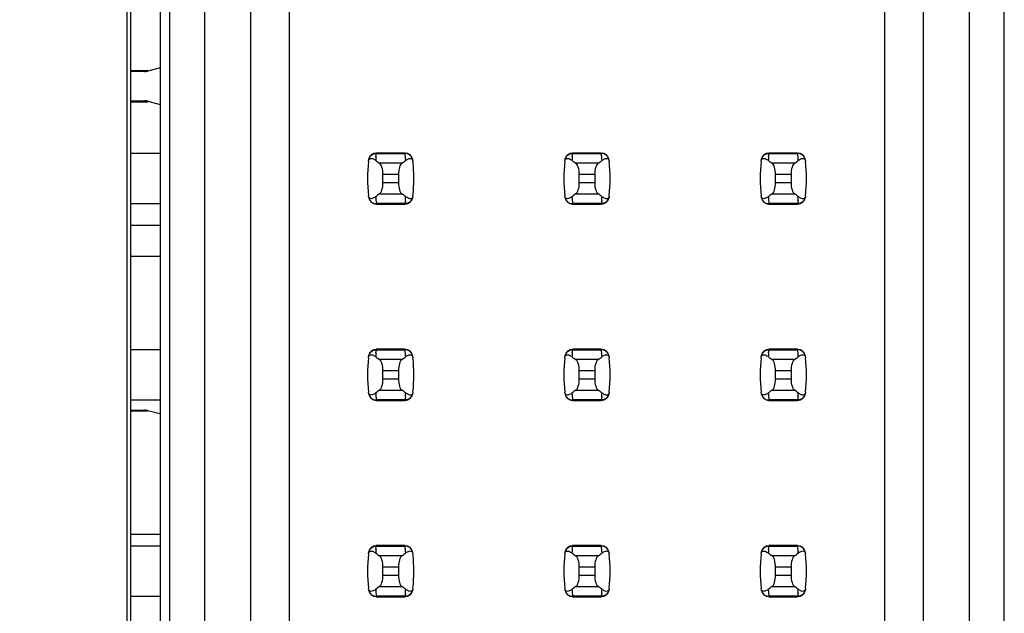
# Model space of a CAD drawing. Header units: inches. Extents: x 0 to 34, y 0 to 22.
# Tile 23 of 47: x 8.534 to 9.537, y 13.245 to 13.85. Entities that reach past the tile are written whole.
import ezdxf

# ---------------------------------------------------------------- set-up
doc = ezdxf.new("R2010")
doc.units = ezdxf.units.IN
doc.header["$LTSCALE"] = 1.87
doc.header["$MEASUREMENT"] = 0
doc.layers.get('0').update_dxf_attribs({"linetype": 'CONTINUOUS'})
doc.layers.add('DIMENSIONS', color=7, linetype='CONTINUOUS')
doc.styles.get("Standard").update_dxf_attribs({"font": 'txt', "width": 0.8})
doc.dimstyles.new('DIMSTYLE_1', dxfattribs={"dimtxt": 0.125, "dimasz": 0.18, "dimexe": 0.125, "dimexo": 0.0625, "dimgap": 0.09, "dimtad": 0, "dimtih": 1, "dimtoh": 1, "dimdec": 3, "dimlfac": 0.5, "dimzin": 4, "dimdsep": 46, "dimtxsty": 'STANDARD', "dimblk": '_FILLED', "dimblk1": '_FILLED', "dimblk2": '_FILLED', "dimcen": 0.09, "dimadec": 0, "dimazin": 0, "dimtp": 0.001, "dimtm": 0.001, "dimtfac": 1, "dimtdec": 3, "dimtofl": 0, "dimtmove": 0, "dimatfit": 3, "dimldrblk": '_FILLED', "dimfxl": 1, "dimtolj": 1, "dimtzin": 4, "dimarcsym": 0})

# ---------------------------------------------------------------- blocks, each defined once
blk = doc.blocks.new('*D18')
at = {"layer": 'DIMENSIONS', "color": 2, "linetype": 'CONTINUOUS'}
blk.add_line((8.5847, 14.2639), (7.8057, 14.2639), dxfattribs=at)
at = {"layer": 'DIMENSIONS', "color": 2, "linetype": 'CONTINUOUS', "insert": (7.7432, 14.3264), "char_height": 0.125, "width": 1.425, "attachment_point": 3, "line_spacing_factor": 0.9}
blk.add_mtext('4.148{\\Ftxt.shx;\\W1.000000;\\H0.125000; }[105.36]', dxfattribs=at)
blk = doc.blocks.new('_FILLED')
at = {"color": 0, "linetype": 'BYBLOCK'}
blk.add_solid([(0, 0), (-1, 0.1736), (-1, -0.1736)], dxfattribs=at)

msp = doc.modelspace()

# ---------------------------------------------------------------- linework, layer by layer
at = {"color": 7, "linetype": 'CONTINUOUS'}
for p, q in [((8.6432, 14.2939), (8.6432, 12.9979)), ((8.6472, 14.2639), (8.6472, 12.9679)), ((8.6772, 14.2639), (8.6772, 7.3099)), ((8.687, 7.343), (8.687, 14.2328)), ((9.5374, 7.343), (9.5374, 14.2328)), ((8.7224, 14.1895), (8.7224, 12.869)), ((8.7697, 12.869), (8.7697, 14.1422)), ((9.502, 12.869), (9.502, 14.1107)), ((8.809, 12.869), (8.809, 14.1029)), ((9.4547, 14.0635), (9.4547, 12.869)), ((9.4153, 14.0241), (9.4153, 12.869)), ((8.6646, 13.7977), (8.6472, 13.7977)), ((8.6616, 13.7969), (8.6472, 13.7969)), ((8.6772, 13.8006), (8.6646, 13.7973)), ((8.6472, 13.767), (8.6616, 13.767)), ((8.6472, 13.7662), (8.6646, 13.7662)), ((8.6646, 13.7666), (8.6772, 13.7633)), ((8.6772, 13.7135), (8.6472, 13.7135)), ((8.8972, 13.7104), (8.8974, 13.7119)), ((8.8974, 13.7127), (8.8975, 13.7135)), ((8.8974, 13.7119), (8.8974, 13.7127)), ((8.9268, 13.7139), (8.8975, 13.7139)), ((8.8975, 13.7139), (8.8975, 13.7135)), ((8.8975, 13.7135), (8.9269, 13.7135)), ((8.9269, 13.7135), (8.9268, 13.7139)), ((8.9344, 13.707), (8.9347, 13.706)), ((8.9347, 13.706), (8.9348, 13.7054)), ((9.0972, 13.7104), (9.0974, 13.7119)), ((9.0974, 13.7127), (9.0975, 13.7135)), ((9.0974, 13.7119), (9.0974, 13.7127)), ((9.1268, 13.7139), (9.0975, 13.7139)), ((9.0975, 13.7139), (9.0975, 13.7135)), ((9.0975, 13.7135), (9.1269, 13.7135)), ((9.1269, 13.7135), (9.1268, 13.7139)), ((9.1344, 13.707), (9.1347, 13.706)), ((9.1347, 13.706), (9.1348, 13.7054)), ((9.2972, 13.7104), (9.2974, 13.7119)), ((9.2974, 13.7127), (9.2975, 13.7135)), ((9.2974, 13.7119), (9.2974, 13.7127)), ((9.3268, 13.7139), (9.2975, 13.7139)), ((9.2975, 13.7139), (9.2975, 13.7135)), ((9.2975, 13.7135), (9.3269, 13.7135)), ((9.3269, 13.7135), (9.3268, 13.7139)), ((9.3344, 13.707), (9.3347, 13.706)), ((9.3347, 13.706), (9.3348, 13.7054)), ((8.9236, 13.7036), (8.9008, 13.7036)), ((9.1236, 13.7036), (9.1008, 13.7036)), ((9.3236, 13.7036), (9.3008, 13.7036)), ((8.9043, 13.6836), (8.9043, 13.6922)), ((8.9043, 13.6922), (8.9201, 13.6922)), ((8.9201, 13.6922), (8.9201, 13.6836)), ((9.1043, 13.6836), (9.1043, 13.6922)), ((9.1043, 13.6922), (9.1201, 13.6922)), ((9.1201, 13.6922), (9.1201, 13.6836)), ((9.3043, 13.6836), (9.3043, 13.6922)), ((9.3043, 13.6922), (9.3201, 13.6922)), ((9.3201, 13.6922), (9.3201, 13.6836)), ((8.9201, 13.6836), (8.9043, 13.6836)), ((9.1201, 13.6836), (9.1043, 13.6836)), ((9.3201, 13.6836), (9.3043, 13.6836)), ((8.8897, 13.6697), (8.8895, 13.6704)), ((8.89, 13.6688), (8.8897, 13.6697)), ((8.9008, 13.6722), (8.9236, 13.6722)), ((8.9272, 13.6654), (8.927, 13.6639)), ((9.0897, 13.6697), (9.0895, 13.6704)), ((9.09, 13.6688), (9.0897, 13.6697)), ((9.1008, 13.6722), (9.1236, 13.6722)), ((9.1272, 13.6654), (9.127, 13.6639)), ((9.2897, 13.6697), (9.2895, 13.6704)), ((9.29, 13.6688), (9.2897, 13.6697)), ((9.3008, 13.6722), (9.3236, 13.6722)), ((9.3272, 13.6654), (9.327, 13.6639)), ((8.6472, 13.6623), (8.6772, 13.6623)), ((8.9269, 13.6623), (8.8975, 13.6623)), ((8.8975, 13.6623), (8.8975, 13.6619)), ((8.8975, 13.6619), (8.9268, 13.6619)), ((8.9268, 13.6619), (8.9269, 13.6623)), ((8.927, 13.6631), (8.9269, 13.6623)), ((8.927, 13.6639), (8.927, 13.6631)), ((9.1269, 13.6623), (9.0975, 13.6623)), ((9.0975, 13.6623), (9.0975, 13.6619)), ((9.0975, 13.6619), (9.1268, 13.6619)), ((9.1268, 13.6619), (9.1269, 13.6623)), ((9.127, 13.6631), (9.1269, 13.6623)), ((9.127, 13.6639), (9.127, 13.6631)), ((9.3269, 13.6623), (9.2975, 13.6623)), ((9.2975, 13.6623), (9.2975, 13.6619)), ((9.2975, 13.6619), (9.3268, 13.6619)), ((9.3268, 13.6619), (9.3269, 13.6623)), ((9.327, 13.6631), (9.3269, 13.6623)), ((9.327, 13.6639), (9.327, 13.6631)), ((8.6772, 13.6402), (8.6472, 13.6402)), ((8.6472, 13.6087), (8.6772, 13.6087)), ((8.6772, 13.5135), (8.6472, 13.5135)), ((8.8974, 13.5127), (8.8975, 13.5135)), ((8.9268, 13.5139), (8.8975, 13.5139)), ((8.8975, 13.5139), (8.8975, 13.5135)), ((8.8975, 13.5135), (8.9269, 13.5135)), ((8.9269, 13.5135), (8.9268, 13.5139)), ((9.0974, 13.5127), (9.0975, 13.5135)), ((9.1268, 13.5139), (9.0975, 13.5139)), ((9.0975, 13.5139), (9.0975, 13.5135)), ((9.0975, 13.5135), (9.1269, 13.5135)), ((9.1269, 13.5135), (9.1268, 13.5139)), ((9.2974, 13.5127), (9.2975, 13.5135)), ((9.3268, 13.5139), (9.2975, 13.5139)), ((9.2975, 13.5139), (9.2975, 13.5135)), ((9.2975, 13.5135), (9.3269, 13.5135)), ((9.3269, 13.5135), (9.3268, 13.5139)), ((8.8972, 13.5104), (8.8974, 13.5119)), ((8.8974, 13.5119), (8.8974, 13.5127)), ((8.9236, 13.5036), (8.9008, 13.5036)), ((8.9344, 13.507), (8.9347, 13.506)), ((8.9347, 13.506), (8.9348, 13.5054)), ((9.0972, 13.5104), (9.0974, 13.5119)), ((9.0974, 13.5119), (9.0974, 13.5127)), ((9.1236, 13.5036), (9.1008, 13.5036)), ((9.1344, 13.507), (9.1347, 13.506)), ((9.1347, 13.506), (9.1348, 13.5054)), ((9.2972, 13.5104), (9.2974, 13.5119)), ((9.2974, 13.5119), (9.2974, 13.5127)), ((9.3236, 13.5036), (9.3008, 13.5036)), ((9.3344, 13.507), (9.3347, 13.506)), ((9.3347, 13.506), (9.3348, 13.5054)), ((8.9043, 13.4836), (8.9043, 13.4922)), ((8.9043, 13.4922), (8.9201, 13.4922)), ((8.9201, 13.4836), (8.9043, 13.4836)), ((8.9201, 13.4922), (8.9201, 13.4836)), ((9.1043, 13.4836), (9.1043, 13.4922)), ((9.1043, 13.4922), (9.1201, 13.4922)), ((9.1201, 13.4836), (9.1043, 13.4836)), ((9.1201, 13.4922), (9.1201, 13.4836)), ((9.3043, 13.4836), (9.3043, 13.4922)), ((9.3043, 13.4922), (9.3201, 13.4922)), ((9.3201, 13.4836), (9.3043, 13.4836)), ((9.3201, 13.4922), (9.3201, 13.4836)), ((8.8897, 13.4697), (8.8895, 13.4704)), ((8.89, 13.4688), (8.8897, 13.4697)), ((8.9008, 13.4722), (8.9236, 13.4722)), ((8.9272, 13.4654), (8.927, 13.4639)), ((8.927, 13.4639), (8.927, 13.4631)), ((9.0897, 13.4697), (9.0895, 13.4704)), ((9.09, 13.4688), (9.0897, 13.4697)), ((9.1008, 13.4722), (9.1236, 13.4722)), ((9.1272, 13.4654), (9.127, 13.4639)), ((9.127, 13.4639), (9.127, 13.4631)), ((9.2897, 13.4697), (9.2895, 13.4704)), ((9.29, 13.4688), (9.2897, 13.4697)), ((9.3008, 13.4722), (9.3236, 13.4722)), ((9.3272, 13.4654), (9.327, 13.4639)), ((9.327, 13.4639), (9.327, 13.4631)), ((8.6472, 13.4623), (8.6772, 13.4623)), ((8.9269, 13.4623), (8.8975, 13.4623)), ((8.8975, 13.4623), (8.8975, 13.4619)), ((8.8975, 13.4619), (8.9268, 13.4619)), ((8.9268, 13.4619), (8.9269, 13.4623)), ((8.927, 13.4631), (8.9269, 13.4623)), ((9.1269, 13.4623), (9.0975, 13.4623)), ((9.0975, 13.4623), (9.0975, 13.4619)), ((9.0975, 13.4619), (9.1268, 13.4619)), ((9.1268, 13.4619), (9.1269, 13.4623)), ((9.127, 13.4631), (9.1269, 13.4623)), ((9.3269, 13.4623), (9.2975, 13.4623)), ((9.2975, 13.4623), (9.2975, 13.4619)), ((9.2975, 13.4619), (9.3268, 13.4619)), ((9.3268, 13.4619), (9.3269, 13.4623)), ((9.327, 13.4631), (9.3269, 13.4623)), ((8.6472, 13.452), (8.6616, 13.452)), ((8.6472, 13.4513), (8.6646, 13.4513)), ((8.6646, 13.4517), (8.677, 13.4484)), ((8.6772, 13.3253), (8.6472, 13.3253)), ((8.6772, 13.3135), (8.6472, 13.3135)), ((8.8974, 13.3127), (8.8975, 13.3135)), ((8.9268, 13.3139), (8.8975, 13.3139)), ((8.8975, 13.3139), (8.8975, 13.3135)), ((8.8975, 13.3135), (8.9269, 13.3135)), ((8.9269, 13.3135), (8.9268, 13.3139)), ((9.0974, 13.3127), (9.0975, 13.3135)), ((9.1268, 13.3139), (9.0975, 13.3139)), ((9.0975, 13.3139), (9.0975, 13.3135)), ((9.0975, 13.3135), (9.1269, 13.3135)), ((9.1269, 13.3135), (9.1268, 13.3139)), ((9.2974, 13.3127), (9.2975, 13.3135)), ((9.3268, 13.3139), (9.2975, 13.3139)), ((9.2975, 13.3139), (9.2975, 13.3135)), ((9.2975, 13.3135), (9.3269, 13.3135)), ((9.3269, 13.3135), (9.3268, 13.3139)), ((8.8972, 13.3104), (8.8974, 13.3119)), ((8.8974, 13.3119), (8.8974, 13.3127)), ((8.9236, 13.3036), (8.9008, 13.3036)), ((8.9344, 13.307), (8.9347, 13.306)), ((8.9347, 13.306), (8.9348, 13.3054)), ((9.0972, 13.3104), (9.0974, 13.3119)), ((9.0974, 13.3119), (9.0974, 13.3127)), ((9.1236, 13.3036), (9.1008, 13.3036)), ((9.1344, 13.307), (9.1347, 13.306)), ((9.1347, 13.306), (9.1348, 13.3054)), ((9.2972, 13.3104), (9.2974, 13.3119)), ((9.2974, 13.3119), (9.2974, 13.3127)), ((9.3236, 13.3036), (9.3008, 13.3036)), ((9.3344, 13.307), (9.3347, 13.306)), ((9.3347, 13.306), (9.3348, 13.3054)), ((8.9043, 13.2836), (8.9043, 13.2922)), ((8.9043, 13.2922), (8.9201, 13.2922)), ((8.9201, 13.2836), (8.9043, 13.2836)), ((8.9201, 13.2922), (8.9201, 13.2836)), ((9.1043, 13.2836), (9.1043, 13.2922)), ((9.1043, 13.2922), (9.1201, 13.2922)), ((9.1201, 13.2836), (9.1043, 13.2836)), ((9.1201, 13.2922), (9.1201, 13.2836)), ((9.3043, 13.2836), (9.3043, 13.2922)), ((9.3043, 13.2922), (9.3201, 13.2922)), ((9.3201, 13.2836), (9.3043, 13.2836)), ((9.3201, 13.2922), (9.3201, 13.2836)), ((8.8897, 13.2697), (8.8895, 13.2704)), ((8.89, 13.2688), (8.8897, 13.2697)), ((8.9008, 13.2722), (8.9236, 13.2722)), ((8.927, 13.2631), (8.9269, 13.2623)), ((8.9272, 13.2654), (8.927, 13.2639)), ((8.927, 13.2639), (8.927, 13.2631)), ((9.0897, 13.2697), (9.0895, 13.2704)), ((9.09, 13.2688), (9.0897, 13.2697)), ((9.1008, 13.2722), (9.1236, 13.2722)), ((9.127, 13.2631), (9.1269, 13.2623)), ((9.1272, 13.2654), (9.127, 13.2639)), ((9.127, 13.2639), (9.127, 13.2631)), ((9.2897, 13.2697), (9.2895, 13.2704)), ((9.29, 13.2688), (9.2897, 13.2697)), ((9.3008, 13.2722), (9.3236, 13.2722)), ((9.327, 13.2631), (9.3269, 13.2623)), ((9.3272, 13.2654), (9.327, 13.2639)), ((9.327, 13.2639), (9.327, 13.2631)), ((8.6472, 13.2623), (8.6772, 13.2623)), ((8.9269, 13.2623), (8.8975, 13.2623)), ((8.8975, 13.2623), (8.8975, 13.2619)), ((8.8975, 13.2619), (8.9268, 13.2619)), ((8.9268, 13.2619), (8.9269, 13.2623)), ((9.1269, 13.2623), (9.0975, 13.2623)), ((9.0975, 13.2623), (9.0975, 13.2619)), ((9.0975, 13.2619), (9.1268, 13.2619)), ((9.1268, 13.2619), (9.1269, 13.2623)), ((9.3269, 13.2623), (9.2975, 13.2623)), ((9.2975, 13.2623), (9.2975, 13.2619)), ((9.2975, 13.2619), (9.3268, 13.2619)), ((9.3268, 13.2619), (9.3269, 13.2623))]:
    msp.add_line(p, q, dxfattribs=at)
for centre, radius, start, end in [((8.6616, 13.8087), 0.0118, 270, 284.6765), ((8.6616, 13.7552), 0.0118, 75.3107, 90), ((9.0461, 13.6879), 0.1575, 173.6288, 186.3712), ((8.8975, 13.706), 0.00787, 90, 173.0471), ((8.8878, 13.6946), 0.015, 52.6255, 54.6964), ((9.0461, 13.6955), 0.1496, 174.2954, 175.7945), ((8.9268, 13.706), 0.00787, 6.9529, 90), ((8.7783, 13.6955), 0.1496, 4.2056, 6.9009), ((8.7783, 13.6879), 0.1575, 353.6288, 6.3712), ((9.2461, 13.6879), 0.1575, 173.6288, 186.3712), ((9.0975, 13.706), 0.00787, 90, 173.0471), ((9.0878, 13.6946), 0.015, 52.6255, 54.6964), ((9.2461, 13.6955), 0.1496, 174.2954, 175.7945), ((9.1268, 13.706), 0.00787, 6.9529, 90), ((8.9783, 13.6955), 0.1496, 4.2056, 6.9009), ((8.9783, 13.6879), 0.1575, 353.6288, 6.3712), ((9.4461, 13.6879), 0.1575, 173.6288, 186.3712), ((9.2975, 13.706), 0.00787, 90, 173.0471), ((9.2878, 13.6946), 0.015, 52.6255, 54.6964), ((9.4461, 13.6955), 0.1496, 174.2954, 175.7945), ((9.3268, 13.706), 0.00787, 6.9529, 90), ((9.1783, 13.6955), 0.1496, 4.2056, 6.9009), ((9.1783, 13.6879), 0.1575, 353.6288, 6.3712), ((8.8975, 13.6698), 0.00787, 186.9529, 270), ((9.0461, 13.6803), 0.1496, 184.2056, 186.9009), ((8.9268, 13.6698), 0.00787, 270, 353.0471), ((8.7783, 13.6803), 0.1496, 354.2954, 355.7945), ((8.9366, 13.6812), 0.015, 232.6259, 234.6885), ((9.0975, 13.6698), 0.00787, 186.9529, 270), ((9.2461, 13.6803), 0.1496, 184.2056, 186.9009), ((9.1268, 13.6698), 0.00787, 270, 353.0471), ((8.9783, 13.6803), 0.1496, 354.2954, 355.7945), ((9.1366, 13.6812), 0.015, 232.6259, 234.6885), ((9.2975, 13.6698), 0.00787, 186.9529, 270), ((9.4461, 13.6803), 0.1496, 184.2056, 186.9009), ((9.3268, 13.6698), 0.00787, 270, 353.0471), ((9.1783, 13.6803), 0.1496, 354.2954, 355.7945), ((9.3366, 13.6812), 0.015, 232.6259, 234.6885), ((8.8975, 13.506), 0.00787, 90, 173.0471), ((8.9268, 13.506), 0.00787, 6.9529, 90), ((8.7783, 13.4955), 0.1496, 4.2056, 6.9009), ((9.0975, 13.506), 0.00787, 90, 173.0471), ((9.1268, 13.506), 0.00787, 6.9529, 90), ((8.9783, 13.4955), 0.1496, 4.2056, 6.9009), ((9.2975, 13.506), 0.00787, 90, 173.0471), ((9.3268, 13.506), 0.00787, 6.9529, 90), ((9.1783, 13.4955), 0.1496, 4.2056, 6.9009), ((9.0461, 13.4879), 0.1575, 173.6288, 186.3712), ((8.8878, 13.4946), 0.015, 52.6255, 54.6964), ((9.0461, 13.4955), 0.1496, 174.2954, 175.7945), ((8.7783, 13.4879), 0.1575, 353.6288, 6.3712), ((9.2461, 13.4879), 0.1575, 173.6288, 186.3712), ((9.0878, 13.4946), 0.015, 52.6255, 54.6964), ((9.2461, 13.4955), 0.1496, 174.2954, 175.7945), ((8.9783, 13.4879), 0.1575, 353.6288, 6.3712), ((9.4461, 13.4879), 0.1575, 173.6288, 186.3712), ((9.2878, 13.4946), 0.015, 52.6255, 54.6964), ((9.4461, 13.4955), 0.1496, 174.2954, 175.7945), ((9.1783, 13.4879), 0.1575, 353.6288, 6.3712), ((8.8975, 13.4698), 0.00787, 186.9529, 270), ((9.0461, 13.4803), 0.1496, 184.2056, 186.9009), ((8.9268, 13.4698), 0.00787, 270, 353.0471), ((8.7783, 13.4803), 0.1496, 354.2954, 355.7945), ((8.9366, 13.4812), 0.015, 232.6259, 234.6885), ((9.0975, 13.4698), 0.00787, 186.9529, 270), ((9.2461, 13.4803), 0.1496, 184.2056, 186.9009), ((9.1268, 13.4698), 0.00787, 270, 353.0471), ((8.9783, 13.4803), 0.1496, 354.2954, 355.7945), ((9.1366, 13.4812), 0.015, 232.6259, 234.6885), ((9.2975, 13.4698), 0.00787, 186.9529, 270), ((9.4461, 13.4803), 0.1496, 184.2056, 186.9009), ((9.3268, 13.4698), 0.00787, 270, 353.0471), ((9.1783, 13.4803), 0.1496, 354.2954, 355.7945), ((9.3366, 13.4812), 0.015, 232.6259, 234.6885), ((8.6616, 13.4402), 0.0118, 75.3107, 90), ((8.8975, 13.306), 0.00787, 90, 173.0471), ((8.9268, 13.306), 0.00787, 6.9529, 90), ((8.7783, 13.2955), 0.1496, 4.2056, 6.9009), ((9.0975, 13.306), 0.00787, 90, 173.0471), ((9.1268, 13.306), 0.00787, 6.9529, 90), ((8.9783, 13.2955), 0.1496, 4.2056, 6.9009), ((9.2975, 13.306), 0.00787, 90, 173.0471), ((9.3268, 13.306), 0.00787, 6.9529, 90), ((9.1783, 13.2955), 0.1496, 4.2056, 6.9009), ((9.0461, 13.2879), 0.1575, 173.6288, 186.3712), ((8.8878, 13.2946), 0.015, 52.6255, 54.6964), ((9.0461, 13.2955), 0.1496, 174.2954, 175.7945), ((8.7783, 13.2879), 0.1575, 353.6288, 6.3712), ((9.2461, 13.2879), 0.1575, 173.6288, 186.3712), ((9.0878, 13.2946), 0.015, 52.6255, 54.6964), ((9.2461, 13.2955), 0.1496, 174.2954, 175.7945), ((8.9783, 13.2879), 0.1575, 353.6288, 6.3712), ((9.4461, 13.2879), 0.1575, 173.6288, 186.3712), ((9.2878, 13.2946), 0.015, 52.6255, 54.6964), ((9.4461, 13.2955), 0.1496, 174.2954, 175.7945), ((9.1783, 13.2879), 0.1575, 353.6288, 6.3712), ((8.8975, 13.2698), 0.00787, 186.9529, 270), ((9.0461, 13.2803), 0.1496, 184.2056, 186.9009), ((8.9268, 13.2698), 0.00787, 270, 353.0471), ((8.7783, 13.2803), 0.1496, 354.2954, 355.7945), ((8.9366, 13.2812), 0.015, 232.6259, 234.6885), ((9.0975, 13.2698), 0.00787, 186.9529, 270), ((9.2461, 13.2803), 0.1496, 184.2056, 186.9009), ((9.1268, 13.2698), 0.00787, 270, 353.0471), ((8.9783, 13.2803), 0.1496, 354.2954, 355.7945), ((9.1366, 13.2812), 0.015, 232.6259, 234.6885), ((9.2975, 13.2698), 0.00787, 186.9529, 270), ((9.4461, 13.2803), 0.1496, 184.2056, 186.9009), ((9.3268, 13.2698), 0.00787, 270, 353.0471), ((9.1783, 13.2803), 0.1496, 354.2954, 355.7945), ((9.3366, 13.2812), 0.015, 232.6259, 234.6885)]:
    msp.add_arc(centre, radius, start, end, dxfattribs=at)
for centre, start_param, end_param in [((9.2683, 13.7414), -2.804032, -2.774684), ((8.5561, 13.7414), -0.366909, -0.33756), ((9.4683, 13.7414), -2.804032, -2.774684), ((8.7561, 13.7414), -0.366909, -0.33756), ((9.6683, 13.7414), -2.804032, -2.774684), ((8.9561, 13.7414), -0.366909, -0.33756), ((9.2683, 13.6344), 2.774684, 2.804032), ((8.5561, 13.6344), 0.33756, 0.366909), ((9.4683, 13.6344), 2.774684, 2.804032), ((8.7561, 13.6344), 0.33756, 0.366909), ((9.6683, 13.6344), 2.774684, 2.804032), ((8.9561, 13.6344), 0.33756, 0.366909), ((9.2683, 13.5414), -2.804032, -2.774684), ((8.5561, 13.5414), -0.366909, -0.33756), ((9.4683, 13.5414), -2.804032, -2.774684), ((8.7561, 13.5414), -0.366909, -0.33756), ((9.6683, 13.5414), -2.804032, -2.774684), ((8.9561, 13.5414), -0.366909, -0.33756), ((9.2683, 13.4344), 2.774684, 2.804032), ((8.5561, 13.4344), 0.33756, 0.366909), ((9.4683, 13.4344), 2.774684, 2.804032), ((8.7561, 13.4344), 0.33756, 0.366909), ((9.6683, 13.4344), 2.774684, 2.804032), ((8.9561, 13.4344), 0.33756, 0.366909), ((9.2683, 13.3414), -2.804032, -2.774684), ((8.5561, 13.3414), -0.366909, -0.33756), ((9.4683, 13.3414), -2.804032, -2.774684), ((8.7561, 13.3414), -0.366909, -0.33756), ((9.6683, 13.3414), -2.804032, -2.774684), ((8.9561, 13.3414), -0.366909, -0.33756), ((9.2683, 13.2344), 2.774684, 2.804032), ((8.5561, 13.2344), 0.33756, 0.366909), ((9.4683, 13.2344), 2.774684, 2.804032), ((8.7561, 13.2344), 0.33756, 0.366909), ((9.6683, 13.2344), 2.774684, 2.804032), ((8.9561, 13.2344), 0.33756, 0.366909)]:
    msp.add_ellipse(centre, major_axis=(0.3937, 0), ratio=0.267949, start_param=start_param, end_param=end_param, dxfattribs=at)
for points, knots in [([(8.8895, 13.7054), (8.8897, 13.7064), (8.8904, 13.7082), (8.8928, 13.7085), (8.8946, 13.7079), (8.8958, 13.7072), (8.8964, 13.7068)], [0, 0, 0, 0, 0.344091, 0.54278, 0.755602, 1, 1, 1, 1]), ([(8.8897, 13.7068), (8.8899, 13.708), (8.8908, 13.7104), (8.8927, 13.712), (8.8939, 13.7126)], [0, 0, 0, 0, 0.485962, 1, 1, 1, 1]), ([(8.8939, 13.7126), (8.8941, 13.7127), (8.8953, 13.7132), (8.8966, 13.7135), (8.8975, 13.7135)], [0, 0, 0, 0, 0.258954, 1, 1, 1, 1]), ([(8.9306, 13.7126), (8.9303, 13.7127), (8.9291, 13.7132), (8.9278, 13.7135), (8.9269, 13.7135)], [0, 0, 0, 0, 0.258938, 1, 1, 1, 1]), ([(8.9275, 13.7065), (8.9281, 13.7069), (8.9292, 13.7077), (8.931, 13.7084), (8.933, 13.7086), (8.9341, 13.7076), (8.9344, 13.707)], [0, 0, 0, 0, 0.277188, 0.519496, 0.737282, 1, 1, 1, 1]), ([(8.9347, 13.7068), (8.9345, 13.708), (8.9336, 13.7103), (8.9317, 13.712), (8.9306, 13.7126)], [0, 0, 0, 0, 0.485899, 1, 1, 1, 1]), ([(9.0895, 13.7054), (9.0897, 13.7064), (9.0904, 13.7082), (9.0928, 13.7085), (9.0946, 13.7079), (9.0958, 13.7072), (9.0964, 13.7068)], [0, 0, 0, 0, 0.344091, 0.54278, 0.755602, 1, 1, 1, 1]), ([(9.0897, 13.7068), (9.0899, 13.708), (9.0908, 13.7104), (9.0927, 13.712), (9.0939, 13.7126)], [0, 0, 0, 0, 0.485962, 1, 1, 1, 1]), ([(9.0939, 13.7126), (9.0941, 13.7127), (9.0953, 13.7132), (9.0966, 13.7135), (9.0975, 13.7135)], [0, 0, 0, 0, 0.258954, 1, 1, 1, 1]), ([(9.1306, 13.7126), (9.1303, 13.7127), (9.1291, 13.7132), (9.1278, 13.7135), (9.1269, 13.7135)], [0, 0, 0, 0, 0.258938, 1, 1, 1, 1]), ([(9.1275, 13.7065), (9.1281, 13.7069), (9.1292, 13.7077), (9.131, 13.7084), (9.133, 13.7086), (9.1341, 13.7076), (9.1344, 13.707)], [0, 0, 0, 0, 0.277188, 0.519496, 0.737282, 1, 1, 1, 1]), ([(9.1347, 13.7068), (9.1345, 13.708), (9.1336, 13.7103), (9.1317, 13.712), (9.1306, 13.7126)], [0, 0, 0, 0, 0.485899, 1, 1, 1, 1]), ([(9.2895, 13.7054), (9.2897, 13.7064), (9.2904, 13.7082), (9.2928, 13.7085), (9.2946, 13.7079), (9.2958, 13.7072), (9.2964, 13.7068)], [0, 0, 0, 0, 0.344091, 0.54278, 0.755602, 1, 1, 1, 1]), ([(9.2897, 13.7068), (9.2899, 13.708), (9.2908, 13.7104), (9.2927, 13.712), (9.2939, 13.7126)], [0, 0, 0, 0, 0.485962, 1, 1, 1, 1]), ([(9.2939, 13.7126), (9.2941, 13.7127), (9.2953, 13.7132), (9.2966, 13.7135), (9.2975, 13.7135)], [0, 0, 0, 0, 0.258954, 1, 1, 1, 1]), ([(9.3306, 13.7126), (9.3303, 13.7127), (9.3291, 13.7132), (9.3278, 13.7135), (9.3269, 13.7135)], [0, 0, 0, 0, 0.258938, 1, 1, 1, 1]), ([(9.3275, 13.7065), (9.3281, 13.7069), (9.3292, 13.7077), (9.331, 13.7084), (9.333, 13.7086), (9.3341, 13.7076), (9.3344, 13.707)], [0, 0, 0, 0, 0.277188, 0.519496, 0.737282, 1, 1, 1, 1]), ([(9.3347, 13.7068), (9.3345, 13.708), (9.3336, 13.7103), (9.3317, 13.712), (9.3306, 13.7126)], [0, 0, 0, 0, 0.485899, 1, 1, 1, 1]), ([(8.9043, 13.6922), (8.9043, 13.6946), (8.9039, 13.6981), (8.9024, 13.7018), (8.9014, 13.7032), (8.9008, 13.7036)], [0, 0, 0, 0, 0.604658, 0.834309, 1, 1, 1, 1]), ([(8.9236, 13.7036), (8.923, 13.7032), (8.922, 13.7018), (8.9205, 13.6981), (8.9201, 13.6946), (8.9201, 13.6922)], [0, 0, 0, 0, 0.165672, 0.395352, 1, 1, 1, 1]), ([(9.1043, 13.6922), (9.1043, 13.6946), (9.1039, 13.6981), (9.1024, 13.7018), (9.1014, 13.7032), (9.1008, 13.7036)], [0, 0, 0, 0, 0.604658, 0.834309, 1, 1, 1, 1]), ([(9.1236, 13.7036), (9.123, 13.7032), (9.122, 13.7018), (9.1205, 13.6981), (9.1201, 13.6946), (9.1201, 13.6922)], [0, 0, 0, 0, 0.165672, 0.395352, 1, 1, 1, 1]), ([(9.3043, 13.6922), (9.3043, 13.6946), (9.3039, 13.6981), (9.3024, 13.7018), (9.3014, 13.7032), (9.3008, 13.7036)], [0, 0, 0, 0, 0.604658, 0.834309, 1, 1, 1, 1]), ([(9.3236, 13.7036), (9.323, 13.7032), (9.322, 13.7018), (9.3205, 13.6981), (9.3201, 13.6946), (9.3201, 13.6922)], [0, 0, 0, 0, 0.165672, 0.395352, 1, 1, 1, 1]), ([(8.9008, 13.6722), (8.9014, 13.6726), (8.9024, 13.6739), (8.9039, 13.6777), (8.9043, 13.6812), (8.9043, 13.6836)], [0, 0, 0, 0, 0.165672, 0.395352, 1, 1, 1, 1]), ([(8.9201, 13.6836), (8.9201, 13.6812), (8.9205, 13.6777), (8.922, 13.6739), (8.923, 13.6726), (8.9236, 13.6722)], [0, 0, 0, 0, 0.604658, 0.834309, 1, 1, 1, 1]), ([(9.1008, 13.6722), (9.1014, 13.6726), (9.1024, 13.6739), (9.1039, 13.6777), (9.1043, 13.6812), (9.1043, 13.6836)], [0, 0, 0, 0, 0.165672, 0.395352, 1, 1, 1, 1]), ([(9.1201, 13.6836), (9.1201, 13.6812), (9.1205, 13.6777), (9.122, 13.6739), (9.123, 13.6726), (9.1236, 13.6722)], [0, 0, 0, 0, 0.604658, 0.834309, 1, 1, 1, 1]), ([(9.3008, 13.6722), (9.3014, 13.6726), (9.3024, 13.6739), (9.3039, 13.6777), (9.3043, 13.6812), (9.3043, 13.6836)], [0, 0, 0, 0, 0.165672, 0.395352, 1, 1, 1, 1]), ([(9.3201, 13.6836), (9.3201, 13.6812), (9.3205, 13.6777), (9.322, 13.6739), (9.323, 13.6726), (9.3236, 13.6722)], [0, 0, 0, 0, 0.604658, 0.834309, 1, 1, 1, 1]), ([(8.8897, 13.669), (8.8899, 13.6678), (8.8908, 13.6654), (8.8927, 13.6637), (8.8939, 13.6632)], [0, 0, 0, 0, 0.485962, 1, 1, 1, 1]), ([(8.8968, 13.6693), (8.8963, 13.6689), (8.8951, 13.6681), (8.8934, 13.6674), (8.8914, 13.6672), (8.8903, 13.6682), (8.89, 13.6688)], [0, 0, 0, 0, 0.277188, 0.519495, 0.73728, 1, 1, 1, 1]), ([(8.9348, 13.6704), (8.9347, 13.6694), (8.934, 13.6675), (8.9316, 13.6672), (8.9297, 13.6679), (8.9286, 13.6686), (8.928, 13.669)], [0, 0, 0, 0, 0.34411, 0.542772, 0.755567, 1, 1, 1, 1]), ([(8.9347, 13.669), (8.9345, 13.6678), (8.9336, 13.6654), (8.9317, 13.6638), (8.9306, 13.6632)], [0, 0, 0, 0, 0.485899, 1, 1, 1, 1]), ([(9.0897, 13.669), (9.0899, 13.6678), (9.0908, 13.6654), (9.0927, 13.6637), (9.0939, 13.6632)], [0, 0, 0, 0, 0.485962, 1, 1, 1, 1]), ([(9.0968, 13.6693), (9.0963, 13.6689), (9.0951, 13.6681), (9.0934, 13.6674), (9.0914, 13.6672), (9.0903, 13.6682), (9.09, 13.6688)], [0, 0, 0, 0, 0.277188, 0.519495, 0.73728, 1, 1, 1, 1]), ([(9.1348, 13.6704), (9.1347, 13.6694), (9.134, 13.6675), (9.1316, 13.6672), (9.1297, 13.6679), (9.1286, 13.6686), (9.128, 13.669)], [0, 0, 0, 0, 0.34411, 0.542772, 0.755567, 1, 1, 1, 1]), ([(9.1347, 13.669), (9.1345, 13.6678), (9.1336, 13.6654), (9.1317, 13.6638), (9.1306, 13.6632)], [0, 0, 0, 0, 0.485899, 1, 1, 1, 1]), ([(9.2897, 13.669), (9.2899, 13.6678), (9.2908, 13.6654), (9.2927, 13.6637), (9.2939, 13.6632)], [0, 0, 0, 0, 0.485962, 1, 1, 1, 1]), ([(9.2968, 13.6693), (9.2963, 13.6689), (9.2951, 13.6681), (9.2934, 13.6674), (9.2914, 13.6672), (9.2903, 13.6682), (9.29, 13.6688)], [0, 0, 0, 0, 0.277188, 0.519495, 0.73728, 1, 1, 1, 1]), ([(9.3348, 13.6704), (9.3347, 13.6694), (9.334, 13.6675), (9.3316, 13.6672), (9.3297, 13.6679), (9.3286, 13.6686), (9.328, 13.669)], [0, 0, 0, 0, 0.34411, 0.542772, 0.755567, 1, 1, 1, 1]), ([(9.3347, 13.669), (9.3345, 13.6678), (9.3336, 13.6654), (9.3317, 13.6638), (9.3306, 13.6632)], [0, 0, 0, 0, 0.485899, 1, 1, 1, 1]), ([(8.8939, 13.6632), (8.8941, 13.663), (8.8953, 13.6625), (8.8966, 13.6623), (8.8975, 13.6623)], [0, 0, 0, 0, 0.258954, 1, 1, 1, 1]), ([(8.9306, 13.6632), (8.9303, 13.6631), (8.9291, 13.6625), (8.9278, 13.6623), (8.9269, 13.6623)], [0, 0, 0, 0, 0.258938, 1, 1, 1, 1]), ([(9.0939, 13.6632), (9.0941, 13.663), (9.0953, 13.6625), (9.0966, 13.6623), (9.0975, 13.6623)], [0, 0, 0, 0, 0.258954, 1, 1, 1, 1]), ([(9.1306, 13.6632), (9.1303, 13.6631), (9.1291, 13.6625), (9.1278, 13.6623), (9.1269, 13.6623)], [0, 0, 0, 0, 0.258938, 1, 1, 1, 1]), ([(9.2939, 13.6632), (9.2941, 13.663), (9.2953, 13.6625), (9.2966, 13.6623), (9.2975, 13.6623)], [0, 0, 0, 0, 0.258954, 1, 1, 1, 1]), ([(9.3306, 13.6632), (9.3303, 13.6631), (9.3291, 13.6625), (9.3278, 13.6623), (9.3269, 13.6623)], [0, 0, 0, 0, 0.258938, 1, 1, 1, 1]), ([(8.8939, 13.5126), (8.8941, 13.5127), (8.8953, 13.5132), (8.8966, 13.5135), (8.8975, 13.5135)], [0, 0, 0, 0, 0.258954, 1, 1, 1, 1]), ([(8.9306, 13.5126), (8.9303, 13.5127), (8.9291, 13.5132), (8.9278, 13.5135), (8.9269, 13.5135)], [0, 0, 0, 0, 0.258938, 1, 1, 1, 1]), ([(9.0939, 13.5126), (9.0941, 13.5127), (9.0953, 13.5132), (9.0966, 13.5135), (9.0975, 13.5135)], [0, 0, 0, 0, 0.258954, 1, 1, 1, 1]), ([(9.1306, 13.5126), (9.1303, 13.5127), (9.1291, 13.5132), (9.1278, 13.5135), (9.1269, 13.5135)], [0, 0, 0, 0, 0.258938, 1, 1, 1, 1]), ([(9.2939, 13.5126), (9.2941, 13.5127), (9.2953, 13.5132), (9.2966, 13.5135), (9.2975, 13.5135)], [0, 0, 0, 0, 0.258954, 1, 1, 1, 1]), ([(9.3306, 13.5126), (9.3303, 13.5127), (9.3291, 13.5132), (9.3278, 13.5135), (9.3269, 13.5135)], [0, 0, 0, 0, 0.258938, 1, 1, 1, 1]), ([(8.8895, 13.5054), (8.8897, 13.5064), (8.8904, 13.5082), (8.8928, 13.5085), (8.8946, 13.5079), (8.8958, 13.5072), (8.8964, 13.5068)], [0, 0, 0, 0, 0.344091, 0.54278, 0.755602, 1, 1, 1, 1]), ([(8.8897, 13.5068), (8.8899, 13.508), (8.8908, 13.5104), (8.8927, 13.512), (8.8939, 13.5126)], [0, 0, 0, 0, 0.485962, 1, 1, 1, 1]), ([(8.9043, 13.4922), (8.9043, 13.4946), (8.9039, 13.4981), (8.9024, 13.5018), (8.9014, 13.5032), (8.9008, 13.5036)], [0, 0, 0, 0, 0.604658, 0.834309, 1, 1, 1, 1]), ([(8.9236, 13.5036), (8.923, 13.5032), (8.922, 13.5018), (8.9205, 13.4981), (8.9201, 13.4946), (8.9201, 13.4922)], [0, 0, 0, 0, 0.165672, 0.395352, 1, 1, 1, 1]), ([(8.9275, 13.5065), (8.9281, 13.5069), (8.9292, 13.5077), (8.931, 13.5084), (8.933, 13.5086), (8.9341, 13.5076), (8.9344, 13.507)], [0, 0, 0, 0, 0.277188, 0.519496, 0.737282, 1, 1, 1, 1]), ([(8.9347, 13.5068), (8.9345, 13.508), (8.9336, 13.5103), (8.9317, 13.512), (8.9306, 13.5126)], [0, 0, 0, 0, 0.485899, 1, 1, 1, 1]), ([(9.0895, 13.5054), (9.0897, 13.5064), (9.0904, 13.5082), (9.0928, 13.5085), (9.0946, 13.5079), (9.0958, 13.5072), (9.0964, 13.5068)], [0, 0, 0, 0, 0.344091, 0.54278, 0.755602, 1, 1, 1, 1]), ([(9.0897, 13.5068), (9.0899, 13.508), (9.0908, 13.5104), (9.0927, 13.512), (9.0939, 13.5126)], [0, 0, 0, 0, 0.485962, 1, 1, 1, 1]), ([(9.1043, 13.4922), (9.1043, 13.4946), (9.1039, 13.4981), (9.1024, 13.5018), (9.1014, 13.5032), (9.1008, 13.5036)], [0, 0, 0, 0, 0.604658, 0.834309, 1, 1, 1, 1]), ([(9.1236, 13.5036), (9.123, 13.5032), (9.122, 13.5018), (9.1205, 13.4981), (9.1201, 13.4946), (9.1201, 13.4922)], [0, 0, 0, 0, 0.165672, 0.395352, 1, 1, 1, 1]), ([(9.1275, 13.5065), (9.1281, 13.5069), (9.1292, 13.5077), (9.131, 13.5084), (9.133, 13.5086), (9.1341, 13.5076), (9.1344, 13.507)], [0, 0, 0, 0, 0.277188, 0.519496, 0.737282, 1, 1, 1, 1]), ([(9.1347, 13.5068), (9.1345, 13.508), (9.1336, 13.5103), (9.1317, 13.512), (9.1306, 13.5126)], [0, 0, 0, 0, 0.485899, 1, 1, 1, 1]), ([(9.2895, 13.5054), (9.2897, 13.5064), (9.2904, 13.5082), (9.2928, 13.5085), (9.2946, 13.5079), (9.2958, 13.5072), (9.2964, 13.5068)], [0, 0, 0, 0, 0.344091, 0.54278, 0.755602, 1, 1, 1, 1]), ([(9.2897, 13.5068), (9.2899, 13.508), (9.2908, 13.5104), (9.2927, 13.512), (9.2939, 13.5126)], [0, 0, 0, 0, 0.485962, 1, 1, 1, 1]), ([(9.3043, 13.4922), (9.3043, 13.4946), (9.3039, 13.4981), (9.3024, 13.5018), (9.3014, 13.5032), (9.3008, 13.5036)], [0, 0, 0, 0, 0.604658, 0.834309, 1, 1, 1, 1]), ([(9.3236, 13.5036), (9.323, 13.5032), (9.322, 13.5018), (9.3205, 13.4981), (9.3201, 13.4946), (9.3201, 13.4922)], [0, 0, 0, 0, 0.165672, 0.395352, 1, 1, 1, 1]), ([(9.3275, 13.5065), (9.3281, 13.5069), (9.3292, 13.5077), (9.331, 13.5084), (9.333, 13.5086), (9.3341, 13.5076), (9.3344, 13.507)], [0, 0, 0, 0, 0.277188, 0.519496, 0.737282, 1, 1, 1, 1]), ([(9.3347, 13.5068), (9.3345, 13.508), (9.3336, 13.5103), (9.3317, 13.512), (9.3306, 13.5126)], [0, 0, 0, 0, 0.485899, 1, 1, 1, 1]), ([(8.9008, 13.4722), (8.9014, 13.4726), (8.9024, 13.4739), (8.9039, 13.4777), (8.9043, 13.4812), (8.9043, 13.4836)], [0, 0, 0, 0, 0.165672, 0.395352, 1, 1, 1, 1]), ([(8.9201, 13.4836), (8.9201, 13.4812), (8.9205, 13.4777), (8.922, 13.4739), (8.923, 13.4726), (8.9236, 13.4722)], [0, 0, 0, 0, 0.604658, 0.834309, 1, 1, 1, 1]), ([(9.1008, 13.4722), (9.1014, 13.4726), (9.1024, 13.4739), (9.1039, 13.4777), (9.1043, 13.4812), (9.1043, 13.4836)], [0, 0, 0, 0, 0.165672, 0.395352, 1, 1, 1, 1]), ([(9.1201, 13.4836), (9.1201, 13.4812), (9.1205, 13.4777), (9.122, 13.4739), (9.123, 13.4726), (9.1236, 13.4722)], [0, 0, 0, 0, 0.604658, 0.834309, 1, 1, 1, 1]), ([(9.3008, 13.4722), (9.3014, 13.4726), (9.3024, 13.4739), (9.3039, 13.4777), (9.3043, 13.4812), (9.3043, 13.4836)], [0, 0, 0, 0, 0.165672, 0.395352, 1, 1, 1, 1]), ([(9.3201, 13.4836), (9.3201, 13.4812), (9.3205, 13.4777), (9.322, 13.4739), (9.323, 13.4726), (9.3236, 13.4722)], [0, 0, 0, 0, 0.604658, 0.834309, 1, 1, 1, 1]), ([(8.8897, 13.469), (8.8899, 13.4678), (8.8908, 13.4654), (8.8927, 13.4637), (8.8939, 13.4632)], [0, 0, 0, 0, 0.485962, 1, 1, 1, 1]), ([(8.8968, 13.4693), (8.8963, 13.4689), (8.8951, 13.4681), (8.8934, 13.4674), (8.8914, 13.4672), (8.8903, 13.4682), (8.89, 13.4688)], [0, 0, 0, 0, 0.277188, 0.519495, 0.73728, 1, 1, 1, 1]), ([(8.9348, 13.4704), (8.9347, 13.4694), (8.934, 13.4675), (8.9316, 13.4672), (8.9297, 13.4679), (8.9286, 13.4686), (8.928, 13.469)], [0, 0, 0, 0, 0.34411, 0.542772, 0.755567, 1, 1, 1, 1]), ([(8.9347, 13.469), (8.9345, 13.4678), (8.9336, 13.4654), (8.9317, 13.4638), (8.9306, 13.4632)], [0, 0, 0, 0, 0.485899, 1, 1, 1, 1]), ([(9.0897, 13.469), (9.0899, 13.4678), (9.0908, 13.4654), (9.0927, 13.4637), (9.0939, 13.4632)], [0, 0, 0, 0, 0.485962, 1, 1, 1, 1]), ([(9.0968, 13.4693), (9.0963, 13.4689), (9.0951, 13.4681), (9.0934, 13.4674), (9.0914, 13.4672), (9.0903, 13.4682), (9.09, 13.4688)], [0, 0, 0, 0, 0.277188, 0.519495, 0.73728, 1, 1, 1, 1]), ([(9.1348, 13.4704), (9.1347, 13.4694), (9.134, 13.4675), (9.1316, 13.4672), (9.1297, 13.4679), (9.1286, 13.4686), (9.128, 13.469)], [0, 0, 0, 0, 0.34411, 0.542772, 0.755567, 1, 1, 1, 1]), ([(9.1347, 13.469), (9.1345, 13.4678), (9.1336, 13.4654), (9.1317, 13.4638), (9.1306, 13.4632)], [0, 0, 0, 0, 0.485899, 1, 1, 1, 1]), ([(9.2897, 13.469), (9.2899, 13.4678), (9.2908, 13.4654), (9.2927, 13.4637), (9.2939, 13.4632)], [0, 0, 0, 0, 0.485962, 1, 1, 1, 1]), ([(9.2968, 13.4693), (9.2963, 13.4689), (9.2951, 13.4681), (9.2934, 13.4674), (9.2914, 13.4672), (9.2903, 13.4682), (9.29, 13.4688)], [0, 0, 0, 0, 0.277188, 0.519495, 0.73728, 1, 1, 1, 1]), ([(9.3348, 13.4704), (9.3347, 13.4694), (9.334, 13.4675), (9.3316, 13.4672), (9.3297, 13.4679), (9.3286, 13.4686), (9.328, 13.469)], [0, 0, 0, 0, 0.34411, 0.542772, 0.755567, 1, 1, 1, 1]), ([(9.3347, 13.469), (9.3345, 13.4678), (9.3336, 13.4654), (9.3317, 13.4638), (9.3306, 13.4632)], [0, 0, 0, 0, 0.485899, 1, 1, 1, 1]), ([(8.8939, 13.4632), (8.8941, 13.463), (8.8953, 13.4625), (8.8966, 13.4623), (8.8975, 13.4623)], [0, 0, 0, 0, 0.258954, 1, 1, 1, 1]), ([(8.9306, 13.4632), (8.9303, 13.4631), (8.9291, 13.4625), (8.9278, 13.4623), (8.9269, 13.4623)], [0, 0, 0, 0, 0.258938, 1, 1, 1, 1]), ([(9.0939, 13.4632), (9.0941, 13.463), (9.0953, 13.4625), (9.0966, 13.4623), (9.0975, 13.4623)], [0, 0, 0, 0, 0.258954, 1, 1, 1, 1]), ([(9.1306, 13.4632), (9.1303, 13.4631), (9.1291, 13.4625), (9.1278, 13.4623), (9.1269, 13.4623)], [0, 0, 0, 0, 0.258938, 1, 1, 1, 1]), ([(9.2939, 13.4632), (9.2941, 13.463), (9.2953, 13.4625), (9.2966, 13.4623), (9.2975, 13.4623)], [0, 0, 0, 0, 0.258954, 1, 1, 1, 1]), ([(9.3306, 13.4632), (9.3303, 13.4631), (9.3291, 13.4625), (9.3278, 13.4623), (9.3269, 13.4623)], [0, 0, 0, 0, 0.258938, 1, 1, 1, 1]), ([(8.8939, 13.3126), (8.8941, 13.3127), (8.8953, 13.3132), (8.8966, 13.3135), (8.8975, 13.3135)], [0, 0, 0, 0, 0.258954, 1, 1, 1, 1]), ([(8.9306, 13.3126), (8.9303, 13.3127), (8.9291, 13.3132), (8.9278, 13.3135), (8.9269, 13.3135)], [0, 0, 0, 0, 0.258938, 1, 1, 1, 1]), ([(9.0939, 13.3126), (9.0941, 13.3127), (9.0953, 13.3132), (9.0966, 13.3135), (9.0975, 13.3135)], [0, 0, 0, 0, 0.258954, 1, 1, 1, 1]), ([(9.1306, 13.3126), (9.1303, 13.3127), (9.1291, 13.3132), (9.1278, 13.3135), (9.1269, 13.3135)], [0, 0, 0, 0, 0.258938, 1, 1, 1, 1]), ([(9.2939, 13.3126), (9.2941, 13.3127), (9.2953, 13.3132), (9.2966, 13.3135), (9.2975, 13.3135)], [0, 0, 0, 0, 0.258954, 1, 1, 1, 1]), ([(9.3306, 13.3126), (9.3303, 13.3127), (9.3291, 13.3132), (9.3278, 13.3135), (9.3269, 13.3135)], [0, 0, 0, 0, 0.258938, 1, 1, 1, 1]), ([(8.8895, 13.3054), (8.8897, 13.3064), (8.8904, 13.3082), (8.8928, 13.3085), (8.8946, 13.3079), (8.8958, 13.3072), (8.8964, 13.3068)], [0, 0, 0, 0, 0.344091, 0.54278, 0.755602, 1, 1, 1, 1]), ([(8.8897, 13.3068), (8.8899, 13.308), (8.8908, 13.3104), (8.8927, 13.312), (8.8939, 13.3126)], [0, 0, 0, 0, 0.485962, 1, 1, 1, 1]), ([(8.9043, 13.2922), (8.9043, 13.2946), (8.9039, 13.2981), (8.9024, 13.3018), (8.9014, 13.3032), (8.9008, 13.3036)], [0, 0, 0, 0, 0.604658, 0.834309, 1, 1, 1, 1]), ([(8.9236, 13.3036), (8.923, 13.3032), (8.922, 13.3018), (8.9205, 13.2981), (8.9201, 13.2946), (8.9201, 13.2922)], [0, 0, 0, 0, 0.165672, 0.395352, 1, 1, 1, 1]), ([(8.9275, 13.3065), (8.9281, 13.3069), (8.9292, 13.3077), (8.931, 13.3084), (8.933, 13.3086), (8.9341, 13.3076), (8.9344, 13.307)], [0, 0, 0, 0, 0.277188, 0.519496, 0.737282, 1, 1, 1, 1]), ([(8.9347, 13.3068), (8.9345, 13.308), (8.9336, 13.3103), (8.9317, 13.312), (8.9306, 13.3126)], [0, 0, 0, 0, 0.485899, 1, 1, 1, 1]), ([(9.0895, 13.3054), (9.0897, 13.3064), (9.0904, 13.3082), (9.0928, 13.3085), (9.0946, 13.3079), (9.0958, 13.3072), (9.0964, 13.3068)], [0, 0, 0, 0, 0.344091, 0.54278, 0.755602, 1, 1, 1, 1]), ([(9.0897, 13.3068), (9.0899, 13.308), (9.0908, 13.3104), (9.0927, 13.312), (9.0939, 13.3126)], [0, 0, 0, 0, 0.485962, 1, 1, 1, 1]), ([(9.1043, 13.2922), (9.1043, 13.2946), (9.1039, 13.2981), (9.1024, 13.3018), (9.1014, 13.3032), (9.1008, 13.3036)], [0, 0, 0, 0, 0.604658, 0.834309, 1, 1, 1, 1]), ([(9.1236, 13.3036), (9.123, 13.3032), (9.122, 13.3018), (9.1205, 13.2981), (9.1201, 13.2946), (9.1201, 13.2922)], [0, 0, 0, 0, 0.165672, 0.395352, 1, 1, 1, 1]), ([(9.1275, 13.3065), (9.1281, 13.3069), (9.1292, 13.3077), (9.131, 13.3084), (9.133, 13.3086), (9.1341, 13.3076), (9.1344, 13.307)], [0, 0, 0, 0, 0.277188, 0.519496, 0.737282, 1, 1, 1, 1]), ([(9.1347, 13.3068), (9.1345, 13.308), (9.1336, 13.3103), (9.1317, 13.312), (9.1306, 13.3126)], [0, 0, 0, 0, 0.485899, 1, 1, 1, 1]), ([(9.2895, 13.3054), (9.2897, 13.3064), (9.2904, 13.3082), (9.2928, 13.3085), (9.2946, 13.3079), (9.2958, 13.3072), (9.2964, 13.3068)], [0, 0, 0, 0, 0.344091, 0.54278, 0.755602, 1, 1, 1, 1]), ([(9.2897, 13.3068), (9.2899, 13.308), (9.2908, 13.3104), (9.2927, 13.312), (9.2939, 13.3126)], [0, 0, 0, 0, 0.485962, 1, 1, 1, 1]), ([(9.3043, 13.2922), (9.3043, 13.2946), (9.3039, 13.2981), (9.3024, 13.3018), (9.3014, 13.3032), (9.3008, 13.3036)], [0, 0, 0, 0, 0.604658, 0.834309, 1, 1, 1, 1]), ([(9.3236, 13.3036), (9.323, 13.3032), (9.322, 13.3018), (9.3205, 13.2981), (9.3201, 13.2946), (9.3201, 13.2922)], [0, 0, 0, 0, 0.165672, 0.395352, 1, 1, 1, 1]), ([(9.3275, 13.3065), (9.3281, 13.3069), (9.3292, 13.3077), (9.331, 13.3084), (9.333, 13.3086), (9.3341, 13.3076), (9.3344, 13.307)], [0, 0, 0, 0, 0.277188, 0.519496, 0.737282, 1, 1, 1, 1]), ([(9.3347, 13.3068), (9.3345, 13.308), (9.3336, 13.3103), (9.3317, 13.312), (9.3306, 13.3126)], [0, 0, 0, 0, 0.485899, 1, 1, 1, 1]), ([(8.9008, 13.2722), (8.9014, 13.2726), (8.9024, 13.2739), (8.9039, 13.2777), (8.9043, 13.2812), (8.9043, 13.2836)], [0, 0, 0, 0, 0.165672, 0.395352, 1, 1, 1, 1]), ([(8.9201, 13.2836), (8.9201, 13.2812), (8.9205, 13.2777), (8.922, 13.2739), (8.923, 13.2726), (8.9236, 13.2722)], [0, 0, 0, 0, 0.604658, 0.834309, 1, 1, 1, 1]), ([(9.1008, 13.2722), (9.1014, 13.2726), (9.1024, 13.2739), (9.1039, 13.2777), (9.1043, 13.2812), (9.1043, 13.2836)], [0, 0, 0, 0, 0.165672, 0.395352, 1, 1, 1, 1]), ([(9.1201, 13.2836), (9.1201, 13.2812), (9.1205, 13.2777), (9.122, 13.2739), (9.123, 13.2726), (9.1236, 13.2722)], [0, 0, 0, 0, 0.604658, 0.834309, 1, 1, 1, 1]), ([(9.3008, 13.2722), (9.3014, 13.2726), (9.3024, 13.2739), (9.3039, 13.2777), (9.3043, 13.2812), (9.3043, 13.2836)], [0, 0, 0, 0, 0.165672, 0.395352, 1, 1, 1, 1]), ([(9.3201, 13.2836), (9.3201, 13.2812), (9.3205, 13.2777), (9.322, 13.2739), (9.323, 13.2726), (9.3236, 13.2722)], [0, 0, 0, 0, 0.604658, 0.834309, 1, 1, 1, 1]), ([(8.8897, 13.269), (8.8899, 13.2678), (8.8908, 13.2654), (8.8927, 13.2637), (8.8939, 13.2632)], [0, 0, 0, 0, 0.485962, 1, 1, 1, 1]), ([(8.8968, 13.2693), (8.8963, 13.2689), (8.8951, 13.2681), (8.8934, 13.2674), (8.8914, 13.2672), (8.8903, 13.2682), (8.89, 13.2688)], [0, 0, 0, 0, 0.277188, 0.519495, 0.73728, 1, 1, 1, 1]), ([(8.8939, 13.2632), (8.8941, 13.263), (8.8953, 13.2625), (8.8966, 13.2623), (8.8975, 13.2623)], [0, 0, 0, 0, 0.258954, 1, 1, 1, 1]), ([(8.9306, 13.2632), (8.9303, 13.2631), (8.9291, 13.2625), (8.9278, 13.2623), (8.9269, 13.2623)], [0, 0, 0, 0, 0.258938, 1, 1, 1, 1]), ([(8.9348, 13.2704), (8.9347, 13.2694), (8.934, 13.2675), (8.9316, 13.2672), (8.9297, 13.2679), (8.9286, 13.2686), (8.928, 13.269)], [0, 0, 0, 0, 0.34411, 0.542772, 0.755567, 1, 1, 1, 1]), ([(8.9347, 13.269), (8.9345, 13.2678), (8.9336, 13.2654), (8.9317, 13.2638), (8.9306, 13.2632)], [0, 0, 0, 0, 0.485899, 1, 1, 1, 1]), ([(9.0897, 13.269), (9.0899, 13.2678), (9.0908, 13.2654), (9.0927, 13.2637), (9.0939, 13.2632)], [0, 0, 0, 0, 0.485962, 1, 1, 1, 1]), ([(9.0968, 13.2693), (9.0963, 13.2689), (9.0951, 13.2681), (9.0934, 13.2674), (9.0914, 13.2672), (9.0903, 13.2682), (9.09, 13.2688)], [0, 0, 0, 0, 0.277188, 0.519495, 0.73728, 1, 1, 1, 1]), ([(9.0939, 13.2632), (9.0941, 13.263), (9.0953, 13.2625), (9.0966, 13.2623), (9.0975, 13.2623)], [0, 0, 0, 0, 0.258954, 1, 1, 1, 1]), ([(9.1306, 13.2632), (9.1303, 13.2631), (9.1291, 13.2625), (9.1278, 13.2623), (9.1269, 13.2623)], [0, 0, 0, 0, 0.258938, 1, 1, 1, 1]), ([(9.1348, 13.2704), (9.1347, 13.2694), (9.134, 13.2675), (9.1316, 13.2672), (9.1297, 13.2679), (9.1286, 13.2686), (9.128, 13.269)], [0, 0, 0, 0, 0.34411, 0.542772, 0.755567, 1, 1, 1, 1]), ([(9.1347, 13.269), (9.1345, 13.2678), (9.1336, 13.2654), (9.1317, 13.2638), (9.1306, 13.2632)], [0, 0, 0, 0, 0.485899, 1, 1, 1, 1]), ([(9.2897, 13.269), (9.2899, 13.2678), (9.2908, 13.2654), (9.2927, 13.2637), (9.2939, 13.2632)], [0, 0, 0, 0, 0.485962, 1, 1, 1, 1]), ([(9.2968, 13.2693), (9.2963, 13.2689), (9.2951, 13.2681), (9.2934, 13.2674), (9.2914, 13.2672), (9.2903, 13.2682), (9.29, 13.2688)], [0, 0, 0, 0, 0.277188, 0.519495, 0.73728, 1, 1, 1, 1]), ([(9.2939, 13.2632), (9.2941, 13.263), (9.2953, 13.2625), (9.2966, 13.2623), (9.2975, 13.2623)], [0, 0, 0, 0, 0.258954, 1, 1, 1, 1]), ([(9.3306, 13.2632), (9.3303, 13.2631), (9.3291, 13.2625), (9.3278, 13.2623), (9.3269, 13.2623)], [0, 0, 0, 0, 0.258938, 1, 1, 1, 1]), ([(9.3348, 13.2704), (9.3347, 13.2694), (9.334, 13.2675), (9.3316, 13.2672), (9.3297, 13.2679), (9.3286, 13.2686), (9.328, 13.269)], [0, 0, 0, 0, 0.34411, 0.542772, 0.755567, 1, 1, 1, 1]), ([(9.3347, 13.269), (9.3345, 13.2678), (9.3336, 13.2654), (9.3317, 13.2638), (9.3306, 13.2632)], [0, 0, 0, 0, 0.485899, 1, 1, 1, 1])]:
    msp.add_open_spline(points, degree=3, knots=knots, dxfattribs=at)

# ---------------------------------------------------------------- dimensions: what is measured, and where the dimension line sits
at = {"layer": 'DIMENSIONS', "color": 2, "linetype": 'CONTINUOUS'}
dim = msp.add_ordinate_dim(feature_location=(8.5847, 14.2639), offset=(-0.779, 0), dtype=0, origin=(8.6472, 5.9679), dimstyle='DIMSTYLE_1', override={"dimtad": 1, "dimtih": 0, "dimtoh": 0}, dxfattribs=at)
dim.commit()
dim.dimension.update_dxf_attribs({"geometry": '*D18', "text_midpoint": (7.0307, 14.2639)})

doc.saveas('drawing.dxf')
